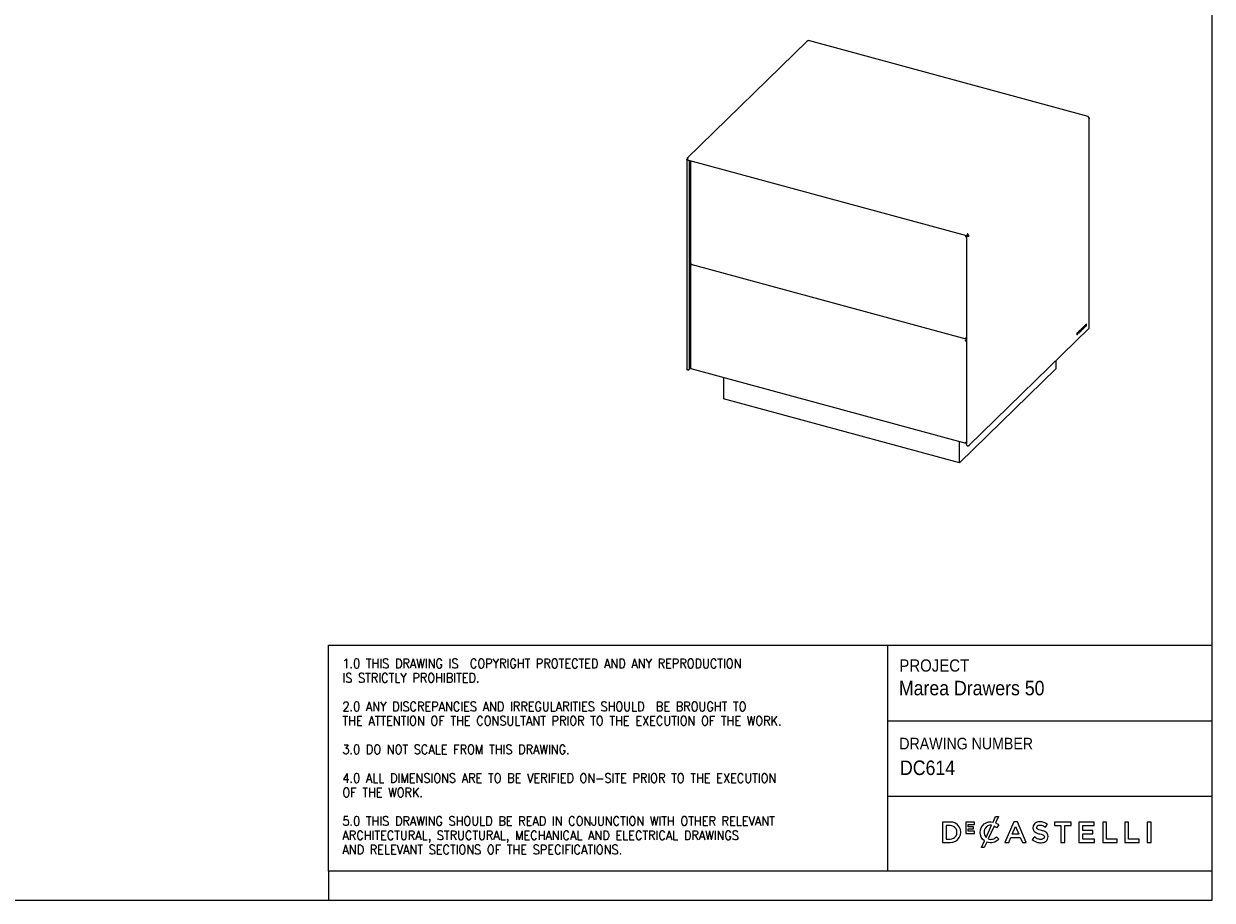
# Model space of a CAD drawing. Header units: millimetres. Extents: x 51 to 4151, y 25 to 2895.
# Tile 2 of 3: x 2101 to 4151, y 25 to 1537. Entities that reach past the tile are written whole.
import ezdxf

# ---------------------------------------------------------------- set-up
doc = ezdxf.new("R2010")
doc.units = ezdxf.units.MM
doc.header["$LTSCALE"] = 10
doc.linetypes.add('SLD-Solido', pattern=[0])
doc.layers.add('NOTE', color=3, linetype='SLD-Solido')
doc.layers.add('SCHIZZI', color=9, linetype='Continuous')
doc.styles.add('SLDTEXTSTYLE0', font='Gothic.ttf', dxfattribs={"width": 0.913})
doc.styles.add('SLDTEXTSTYLE1', font='romans__.ttf', dxfattribs={"width": 0.893})

msp = doc.modelspace()

# ---------------------------------------------------------------- linework, layer by layer
for p, q in [((3452.8, 1507.74), (3245.25, 1305.16)), ((3936.46, 1377.14), (3454.42, 1508.15)), ((3937.84, 1375.48), (3937.49, 1375.58)), ((3938.31, 1373.94), (3938.31, 1374.72)), ((3938.45, 1012.33), (3938.45, 1373.55)), ((3244.51, 1302.32), (3244.51, 941.1)), ((3245.43, 1302.51), (3244.72, 1302.7)), ((3245.31, 1303.01), (3245.55, 1302.89)), ((3245.72, 1302.32), (3248.11, 1301.18)), ((3246.71, 1301.85), (3246.84, 1301.63)), ((3246.84, 1301.63), (3249.23, 1300.49)), ((3727.34, 1170.94), (3248.11, 1301.18)), ((3248.7, 1301.02), (3249, 1300.88)), ((3249.23, 1300.49), (3249, 1300.88)), ((3249.23, 941.92), (3249.23, 1300.49)), ((3250.5, 944.32), (3250.5, 1300.53)), ((3250.9, 1299.66), (3250.9, 1123.37)), ((3251.22, 1300.12), (3251.08, 1300.31)), ((3724.65, 1169.99), (3724.78, 1170.12)), ((3727.48, 1171), (3726.74, 1170.71)), ((3726.74, 1170.71), (3726.74, 812.14)), ((3726.81, 1171.02), (3726.86, 1171.07)), ((3726.93, 1171.05), (3726.81, 1170.94)), ((3728.25, 1171.12), (3727.48, 1171)), ((3728.14, 1171.21), (3727.67, 1171.03)), ((3728.4, 1171.95), (3728.14, 1171.21)), ((3728.83, 1173.59), (3728.2, 1172.98)), ((3728.21, 1173.07), (3728.78, 1173.63)), ((3728.44, 1171.68), (3728.24, 1171.93)), ((3728.26, 1173.29), (3728.68, 1173.7)), ((3728.34, 1171.63), (3728.74, 1171.14)), ((3729.27, 1172.77), (3728.43, 1171.94)), ((3728.48, 1174.49), (3728.48, 1173.81)), ((3728.98, 1172.04), (3728.74, 1171.95)), ((3729.48, 1171.42), (3728.74, 1171.14)), ((3728.97, 1170.67), (3728.97, 1171.23)), ((3728.98, 1172.04), (3729.48, 1171.42)), ((3729.64, 1171.54), (3729.59, 1171.56)), ((3729.61, 1171.53), (3729.92, 1171.84)), ((3730.09, 1170.79), (3730.79, 1170.6)), ((3250.9, 1119.65), (3250.9, 943.36)), ((3251.08, 1122.8), (3251.08, 1123.19)), ((3251.08, 1121), (3252.29, 1122.18)), ((3251.08, 1121), (3251.08, 1120.31)), ((3251.22, 1120.11), (3251.08, 1120.31)), ((3251.2, 1122.48), (3725.85, 993.48)), ((3251.64, 1122.91), (3251.75, 1123.05)), ((3730.42, 808.58), (3937.94, 1011.13)), ((3919.78, 1005.42), (3919.13, 1004.78)), ((3919.13, 1004.78), (3919.13, 1003.15)), ((3919.13, 1004.72), (3919.26, 1004.68)), ((3919.26, 1004.68), (3919.78, 1005.2)), ((3919.78, 1004.71), (3919.26, 1004.2)), ((3919.26, 1004.2), (3919.26, 1004.68)), ((3919.6, 1005.24), (3919.78, 1005.2)), ((3919.6, 1004.54), (3919.78, 1004.49)), ((3919.78, 1005.2), (3919.78, 1005.42)), ((3919.78, 1004.49), (3919.78, 1004.71)), ((3920.64, 1006.08), (3920.55, 1005.92)), ((3920.69, 1003.95), (3921.18, 1006.45)), ((3920.87, 1003.97), (3921.37, 1006.48)), ((3921.01, 1006.49), (3921.18, 1006.45)), ((3921.17, 1006.45), (3921.19, 1006.53)), ((3921.19, 1006.53), (3921.2, 1006.53)), ((3921.19, 1006.53), (3921.37, 1006.48)), ((3921.38, 1006.48), (3921.2, 1006.53)), ((3921.43, 1007.71), (3921.27, 1006.87)), ((3921.28, 1006.95), (3921.45, 1006.9)), ((3921.31, 1006.49), (3921.43, 1006.87)), ((3921.65, 1007.92), (3921.43, 1007.71)), ((3921.43, 1006.87), (3921.61, 1006.82)), ((3921.45, 1006.9), (3921.65, 1007.92)), ((3921.45, 1004.77), (3921.61, 1004.72)), ((3921.48, 1006.41), (3921.61, 1006.82)), ((3921.61, 1004.72), (3921.48, 1004.88)), ((3922.93, 1008.54), (3922.21, 1004.88)), ((3922.21, 1004.88), (3922.43, 1005.09)), ((3922.26, 1005.14), (3922.43, 1005.09)), ((3922.43, 1005.09), (3922.65, 1006.24)), ((3922.49, 1006.3), (3923.24, 1007.03)), ((3922.49, 1006.29), (3922.65, 1006.24)), ((3922.58, 1006.74), (3922.74, 1006.7)), ((3922.65, 1006.24), (3923.41, 1006.98)), ((3923.03, 1008.19), (3922.74, 1006.7)), ((3922.74, 1006.7), (3923.33, 1007.26)), ((3922.87, 1008.23), (3923.03, 1008.19)), ((3923.14, 1008.75), (3922.93, 1008.54)), ((3923.68, 1006.53), (3923.02, 1008.63)), ((3923.33, 1007.26), (3923.03, 1008.19)), ((3923.86, 1006.48), (3923.14, 1008.75)), ((3923.24, 1007.03), (3923.41, 1006.98)), ((3923.41, 1006.98), (3923.64, 1006.27)), ((3923.58, 1006.44), (3923.68, 1006.53)), ((3923.64, 1006.27), (3923.86, 1006.48)), ((3923.68, 1006.53), (3923.86, 1006.48)), ((3924.5, 1007.91), (3924.3, 1007.72)), ((3924.41, 1007.71), (3924.59, 1007.66)), ((3924.5, 1009.18), (3924.68, 1009.13)), ((3924.52, 1009.85), (3924.69, 1009.81)), ((3925.04, 1010.38), (3925.21, 1010.33)), ((3925.09, 1009.04), (3925.27, 1009)), ((3925.31, 1009), (3925.13, 1009.04)), ((3925.22, 1008.21), (3925.25, 1008.28)), ((3925.22, 1008.21), (3925.4, 1008.16)), ((3925.28, 1010.25), (3925.35, 1010.32)), ((3925.32, 1010.07), (3925.52, 1010.27)), ((3925.35, 1010.32), (3925.52, 1010.27)), ((3925.4, 1009.19), (3925.57, 1009.14)), ((3927.38, 1012.84), (3926.08, 1011.57)), ((3926.08, 1011.43), (3926.42, 1011.76)), ((3926.08, 1011.21), (3926.6, 1011.71)), ((3926.08, 1011.57), (3926.08, 1011.21)), ((3926.42, 1011.76), (3926.6, 1011.71)), ((3926.6, 1011.71), (3926.6, 1009.16)), ((3926.6, 1009.38), (3926.68, 1009.46)), ((3926.6, 1009.16), (3926.86, 1009.41)), ((3926.68, 1012.01), (3927.2, 1012.52)), ((3926.68, 1009.46), (3926.68, 1012.01)), ((3926.68, 1012.01), (3926.86, 1011.96)), ((3926.68, 1009.46), (3926.86, 1009.41)), ((3926.86, 1011.96), (3927.38, 1012.47)), ((3926.86, 1009.41), (3926.86, 1011.96)), ((3927.2, 1012.52), (3927.2, 1012.67)), ((3927.2, 1012.52), (3927.38, 1012.47)), ((3927.38, 1012.47), (3927.38, 1012.84)), ((3929.18, 1014.58), (3928.01, 1013.45)), ((3928.01, 1013.45), (3928.01, 1010.54)), ((3928.01, 1010.76), (3929, 1011.72)), ((3928.01, 1010.54), (3929.18, 1011.67)), ((3928.04, 1013.32), (3929, 1014.26)), ((3928.04, 1012.42), (3928.04, 1013.32)), ((3928.04, 1013.32), (3928.21, 1013.27)), ((3928.04, 1012.05), (3929, 1012.99)), ((3928.04, 1012.42), (3928.21, 1012.37)), ((3928.04, 1011.15), (3928.04, 1012.05)), ((3928.04, 1012.05), (3928.21, 1012)), ((3928.04, 1011.15), (3928.21, 1011.1)), ((3928.21, 1013.27), (3929.18, 1014.22)), ((3929.18, 1013.31), (3928.21, 1012.37)), ((3928.21, 1012.37), (3928.21, 1013.27)), ((3928.21, 1012), (3929.18, 1012.94)), ((3929.18, 1012.04), (3928.21, 1011.1)), ((3928.21, 1011.1), (3928.21, 1012)), ((3929, 1014.26), (3929, 1014.41)), ((3929, 1014.26), (3929.18, 1014.22)), ((3929, 1012.99), (3929, 1013.14)), ((3929, 1012.99), (3929.18, 1012.94)), ((3929, 1011.72), (3929, 1011.87)), ((3929, 1011.72), (3929.18, 1011.67)), ((3929.18, 1014.22), (3929.18, 1014.58)), ((3929.18, 1012.94), (3929.18, 1013.31)), ((3929.18, 1011.67), (3929.18, 1012.04)), ((3930.08, 1015.48), (3929.88, 1015.29)), ((3929.88, 1015.29), (3929.88, 1012.36)), ((3929.88, 1012.58), (3930.81, 1013.49)), ((3929.88, 1012.36), (3930.99, 1013.44)), ((3929.91, 1012.97), (3929.91, 1015.31)), ((3929.91, 1012.97), (3930.08, 1012.92)), ((3930.08, 1012.92), (3930.08, 1015.48)), ((3930.99, 1013.81), (3930.08, 1012.92)), ((3930.81, 1013.49), (3930.81, 1013.64)), ((3930.81, 1013.49), (3930.99, 1013.44)), ((3930.99, 1013.44), (3930.99, 1013.81)), ((3931.81, 1017.17), (3931.61, 1016.97)), ((3931.61, 1016.97), (3931.61, 1014.05)), ((3931.61, 1014.27), (3932.54, 1015.18)), ((3931.61, 1014.05), (3932.72, 1015.13)), ((3931.63, 1014.66), (3931.63, 1017)), ((3931.63, 1014.66), (3931.81, 1014.61)), ((3931.81, 1014.61), (3931.81, 1017.17)), ((3932.72, 1015.5), (3931.81, 1014.61)), ((3932.54, 1015.18), (3932.54, 1015.32)), ((3932.54, 1015.18), (3932.72, 1015.13)), ((3932.72, 1015.13), (3932.72, 1015.5)), ((3933.57, 1018.9), (3933.37, 1018.71)), ((3933.37, 1018.71), (3933.37, 1015.77)), ((3933.37, 1015.99), (3933.4, 1016.01)), ((3933.37, 1015.77), (3933.57, 1015.96)), ((3933.4, 1016.01), (3933.4, 1018.73)), ((3933.4, 1016.01), (3933.57, 1015.96)), ((3933.57, 1015.96), (3933.57, 1018.9)), ((3724.65, 989.99), (3724.78, 990.11)), ((3726.52, 994.2), (3726.81, 994.19)), ((3726.81, 990.93), (3726.63, 990.98)), ((3917.86, 1003.54), (3917.24, 1002.94)), ((3917.24, 1002.94), (3917.24, 1000.02)), ((3917.24, 1000.24), (3917.78, 1000.77)), ((3917.24, 1000.02), (3917.96, 1000.72)), ((3917.67, 1003.21), (3917.26, 1002.81)), ((3917.26, 1002.81), (3917.26, 1000.63)), ((3917.26, 1002.81), (3917.44, 1002.76)), ((3917.26, 1000.63), (3917.44, 1000.58)), ((3917.85, 1003.17), (3917.44, 1002.76)), ((3917.44, 1002.76), (3917.44, 1000.58)), ((3917.44, 1000.58), (3917.94, 1001.08)), ((3917.67, 1003.21), (3917.85, 1003.17)), ((3917.78, 1000.77), (3917.96, 1000.72)), ((3918.26, 1003.36), (3918.09, 1003.41)), ((3918.46, 1002.18), (3918.63, 1002.13)), ((3919.13, 1004.23), (3919.26, 1004.2)), ((3919.13, 1004.08), (3919.26, 1004.2)), ((3919.13, 1004.01), (3919.26, 1003.98)), ((3919.13, 1003.15), (3919.78, 1003.78)), ((3919.13, 1003.52), (3919.26, 1003.49)), ((3919.13, 1003.37), (3919.26, 1003.49)), ((3919.26, 1003.98), (3919.78, 1004.49)), ((3919.78, 1004), (3919.26, 1003.49)), ((3919.26, 1003.49), (3919.26, 1003.98)), ((3919.6, 1003.83), (3919.78, 1003.78)), ((3919.78, 1003.78), (3919.78, 1004)), ((3920.28, 1004.48), (3920.45, 1004.43)), ((3920.61, 1003.53), (3920.4, 1002.51)), ((3920.4, 1002.51), (3920.62, 1002.73)), ((3920.46, 1002.77), (3920.62, 1002.73)), ((3920.51, 1004), (3920.69, 1003.95)), ((3920.57, 1003.54), (3920.61, 1003.53)), ((3920.6, 1003.53), (3920.61, 1003.6)), ((3920.61, 1003.6), (3920.79, 1003.55)), ((3920.62, 1002.73), (3920.79, 1003.55)), ((3920.7, 1004.01), (3920.87, 1003.97)), ((3920.76, 1003.69), (3920.94, 1003.64)), ((3250.5, 944.32), (3249.23, 944.67)), ((3250.9, 943.8), (3249.23, 942.18)), ((3251.31, 943.1), (3249.7, 941.52)), ((3250.5, 944.32), (3250.9, 944.71)), ((3251.08, 942.79), (3251.08, 943.18)), ((3251.64, 942.91), (3251.75, 943.05)), ((3881.73, 942.5), (3881.73, 956.26)), ((3246.84, 940.02), (3249.23, 941.92)), ((3246.93, 940.09), (3247.3, 939.62)), ((3247.3, 939.62), (3249.7, 941.52)), ((3249.7, 941.52), (3249.23, 942.09)), ((3251.2, 942.47), (3725.85, 813.47)), ((3307.82, 927.08), (3307.82, 890)), ((3881.73, 942.5), (3714.65, 779.43)), ((3714.65, 779.43), (3307.82, 890)), ((3714.65, 779.43), (3714.65, 816.52)), ((3726.52, 814.2), (3726.81, 814.18)), ((3727.48, 809.39), (3726.74, 812.14))]:
    msp.add_line(p, q)
at = {"flags": 128}
for points in [[(3924.58, 1010.02), (3924.5, 1009.8), (3924.43, 1009.56), (3924.39, 1009.33), (3924.39, 1009.11), (3924.41, 1008.93), (3924.46, 1008.8), (3924.54, 1008.73), (3924.64, 1008.72)], [(3924.48, 1007.25), (3924.59, 1007.25), (3924.7, 1007.28), (3924.82, 1007.35), (3924.94, 1007.46), (3925.06, 1007.59), (3925.18, 1007.76), (3925.29, 1007.95), (3925.4, 1008.16)], [(3924.72, 1009.13), (3924.67, 1009.14), (3924.63, 1009.17), (3924.6, 1009.24), (3924.59, 1009.34), (3924.59, 1009.45), (3924.61, 1009.57), (3924.64, 1009.69), (3924.69, 1009.81)], [(3925.28, 1008.34), (3925.2, 1008.18), (3925.11, 1008.04), (3925.02, 1007.92), (3924.93, 1007.82), (3924.84, 1007.74), (3924.75, 1007.69), (3924.67, 1007.66), (3924.59, 1007.66)], [(3925.09, 1009.04), (3925.11, 1009.05), (3925.13, 1009.04)], [(3925.27, 1009), (3925.29, 1009), (3925.31, 1009), (3925.32, 1008.99), (3925.34, 1008.98), (3925.35, 1008.96), (3925.36, 1008.94), (3925.37, 1008.92), (3925.38, 1008.89)], [(3925.57, 1009.14), (3925.56, 1009.21), (3925.54, 1009.27), (3925.52, 1009.32), (3925.49, 1009.36), (3925.46, 1009.39), (3925.42, 1009.41), (3925.38, 1009.41), (3925.33, 1009.4)], [(3918.38, 1003.29), (3918.33, 1003.33), (3918.28, 1003.35), (3918.23, 1003.37), (3918.18, 1003.37), (3918.12, 1003.35), (3918.06, 1003.33), (3918, 1003.29), (3917.93, 1003.24)], [(3918.53, 1003.68), (3918.47, 1003.73), (3918.41, 1003.76), (3918.34, 1003.78), (3918.26, 1003.78), (3918.19, 1003.77), (3918.11, 1003.73), (3918.03, 1003.68), (3917.95, 1003.62)], [(3918.35, 1003.73), (3918.29, 1003.78), (3918.28, 1003.78)]]:
    msp.add_lwpolyline(points, dxfattribs=at)
for centre, radius, start, end in [((3924.07, 1004.43), 3.82, 150.63577, 183.91915), ((3922.37, 1004.69), 2.1, 174.48385, 185.91637), ((3923.33, 1004.62), 2.88, 150.68293, 183.91876), ((3921.59, 1005.61), 1.06, 123.18525, 153.2998), ((3921.94, 1005.72), 1.33, 120.20726, 154.01353), ((3919.37, 1005.27), 2.12, 311.35307, 339.99245), ((3921.76, 1005.56), 1.06, 123.18525, 153.2998), ((3919.42, 1005.33), 2.27, 311.86416, 344.4844), ((3919.83, 1005.3), 1.71, 311.64518, 345.56551), ((3921.23, 1006.64), 0.308, 47.46742, 65.90186), ((3921.32, 1006.26), 0.226, 43.19249, 77.12526), ((3921.41, 1006.61), 0.29, 46.92296, 82.91287), ((3924.78, 1007.63), 0.483, 169.37149, 231.90779), ((3924.49, 1007.83), 0.14, 203.44632, 236.39355), ((3924.66, 1009.39), 0.262, 165.74484, 232.17017), ((3923.75, 1008.71), 1.56, 295.2479, 341.5101), ((3924.22, 1009.76), 1.03, 283.42963, 302.41211), ((3924.79, 1007.87), 0.29, 171.61551, 225.57267), ((3925.21, 1009.69), 0.712, 104.33639, 163.70486), ((3925.57, 1009.76), 1.02, 104.65776, 165.30804), ((3924.4, 1009.71), 1.03, 283.42963, 302.41211), ((3925.4, 1009.62), 0.732, 104.65776, 165.30804), ((3924.5, 1010.01), 0.905, 283.54651, 302.40361), ((3925.6, 1007.54), 1.58, 108.53375, 121.37982), ((3925.77, 1007.5), 1.58, 108.53375, 121.37982), ((3925.64, 1008.25), 1.19, 104.70187, 122.93597), ((3925.04, 1010.1), 0.286, 353.78341, 52.43911), ((3924.68, 1010.35), 0.666, 356.77685, 35.50366), ((3924.15, 1008.82), 1.23, 336.70973, 3.1517), ((3925.06, 1010.35), 0.474, 350.26395, 56.98037), ((3924.97, 1009.16), 0.431, 4.1022, 33.64975), ((3923.65, 1009.05), 1.76, 350.41265, 4.47821), ((3923.41, 1009.02), 2.17, 336.70973, 3.1517), ((3919.73, 1001.01), 3.01, 130.80665, 132.95985), ((3918.03, 1003.04), 0.367, 81.48206, 138.3179), ((3915.62, 1002.58), 2.82, 320.21548, 338.54334), ((3919.9, 1000.96), 3.01, 130.80665, 132.95985), ((3920.09, 1001.14), 3.27, 130.80665, 132.95985), ((3915.88, 1002.71), 2.63, 321.64724, 347.81293), ((3915.26, 1002.86), 3.44, 321.64724, 347.81293), ((3916.98, 1002.93), 1.58, 345.24971, 30.11201), ((3917.07, 1002.63), 1.46, 340.90044, 26.77468), ((3916.76, 1002.79), 1.98, 340.61686, 26.61235), ((3920.89, 1004.1), 0.642, 174.44558, 243.20554), ((3920.79, 1004.44), 0.52, 175.7059, 237.12475), ((3920.97, 1004.39), 0.52, 175.7059, 237.12475), ((3920.38, 1004.17), 0.613, 291.61329, 308.31629), ((3920.56, 1004.12), 0.613, 291.61329, 308.31629), ((3920.67, 1004.41), 0.483, 294.92186, 308.02341)]:
    msp.add_arc(centre, radius, start, end)
for points, knots in [([(3452.81, 1507.73), (3452.81, 1507.74), (3452.89, 1507.85), (3453.15, 1507.97), (3453.55, 1508.05), (3453.86, 1507.98), (3454.01, 1507.94)], [0, 0, 0, 0, 0.0293323, 0.3528882, 0.6764441, 1, 1, 1, 1]), ([(3454.01, 1507.94), (3454.08, 1508.01), (3454.22, 1508.14), (3454.36, 1508.19), (3454.42, 1508.15), (3454.42, 1508.15)], [0, 0, 0, 0, 0.4935847, 0.9871695, 1, 1, 1, 1]), ([(3936.9, 1376.44), (3936.88, 1376.54), (3936.83, 1376.78), (3936.68, 1377.03), (3936.46, 1377.17), (3936.21, 1377.16), (3936.02, 1377.03), (3935.93, 1376.97)], [0, 0, 0, 0, 0.1592288, 0.3694216, 0.5796144, 0.7898072, 1, 1, 1, 1]), ([(3935.93, 1376.97), (3936.09, 1376.92), (3936.41, 1376.82), (3936.86, 1376.51), (3937.23, 1376.12), (3937.49, 1375.68), (3937.62, 1375.22), (3937.61, 1374.79), (3937.5, 1374.45), (3937.35, 1374.32), (3937.3, 1374.27)], [0, 0, 0, 0, 0.1319995, 0.263999, 0.3959984, 0.5279979, 0.6599974, 0.7919969, 0.9239964, 1, 1, 1, 1]), ([(3937.49, 1374.82), (3937.63, 1374.85), (3937.96, 1374.91), (3938.24, 1374.86), (3938.34, 1374.73), (3938.26, 1374.51), (3938.07, 1374.32), (3937.99, 1374.24)], [0, 0, 0, 0, 0.1886551, 0.4426722, 0.6401119, 0.838852, 1, 1, 1, 1]), ([(3938.24, 1373.07), (3938.23, 1373.23), (3938.22, 1373.55), (3938.02, 1374.04), (3937.78, 1374.41), (3937.59, 1374.58), (3937.53, 1374.64)], [0, 0, 0, 0, 0.28852872, 0.57705744, 0.86558616, 1, 1, 1, 1]), ([(3938.31, 1373.94), (3938.36, 1373.85), (3938.47, 1373.66), (3938.45, 1373.35), (3938.31, 1373.17), (3938.24, 1373.07)], [0, 0, 0, 0, 0.3259647, 0.6629824, 1, 1, 1, 1]), ([(3244.72, 1302.7), (3244.73, 1302.84), (3244.75, 1303.12), (3244.87, 1303.4), (3245, 1303.49), (3245.02, 1303.51)], [0, 0, 0, 0, 0.4461296, 0.8922592, 1, 1, 1, 1]), ([(3246.42, 1301.99), (3246.39, 1301.98), (3246.25, 1301.95), (3246.02, 1301.95), (3245.75, 1301.98), (3245.53, 1302.06), (3245.37, 1302.16), (3245.3, 1302.28), (3245.31, 1302.4), (3245.39, 1302.47), (3245.43, 1302.51)], [0, 0, 0, 0, 0.0504699, 0.1861171, 0.3217642, 0.4574114, 0.5930585, 0.7287057, 0.8643528, 1, 1, 1, 1]), ([(3246.01, 1304.72), (3245.95, 1304.69), (3245.81, 1304.61), (3245.67, 1304.42), (3245.59, 1304.17), (3245.58, 1303.92), (3245.63, 1303.77), (3245.65, 1303.7)], [0, 0, 0, 0, 0.1916233, 0.4105625, 0.6295016, 0.8484408, 1, 1, 1, 1]), ([(3251.75, 1298.52), (3251.64, 1298.74), (3251.43, 1299.19), (3251.26, 1299.86), (3251.21, 1300.2), (3251.18, 1300.33)], [0, 0, 0, 0, 0.3775934, 0.7555467, 1, 1, 1, 1]), ([(3726.01, 1171.3), (3725.86, 1171.2), (3725.51, 1170.96), (3725.04, 1170.46), (3724.78, 1170.15), (3724.65, 1169.99)], [0, 0, 0, 0, 0.2671043, 0.6335522, 1, 1, 1, 1]), ([(3724.65, 1169.99), (3724.82, 1170), (3725.17, 1170.02), (3725.75, 1170.17), (3726.27, 1170.41), (3726.62, 1170.69), (3726.76, 1170.87), (3726.81, 1170.94)], [0, 0, 0, 0, 0.2228889, 0.445807, 0.6687253, 0.8916433, 1, 1, 1, 1]), ([(3724.78, 1170.12), (3724.86, 1170.2), (3725.03, 1170.35), (3725.22, 1170.46), (3725.31, 1170.5)], [0, 0, 0, 0, 0.5136547, 1, 1, 1, 1]), ([(3725.13, 1170.4), (3725.21, 1170.42), (3725.38, 1170.48), (3725.6, 1170.59), (3725.71, 1170.69), (3725.73, 1170.7)], [0, 0, 0, 0, 0.3942695, 0.891251, 1, 1, 1, 1]), ([(3726.81, 1171.02), (3726.64, 1171), (3726.31, 1170.94), (3725.83, 1170.76), (3725.5, 1170.6), (3725.34, 1170.52), (3725.31, 1170.5)], [0, 0, 0, 0, 0.307497, 0.6149939, 0.9224909, 1, 1, 1, 1]), ([(3728.19, 1172.41), (3728.24, 1172.44), (3728.41, 1172.53), (3728.78, 1172.56), (3729.1, 1172.48), (3729.25, 1172.45)], [0, 0, 0, 0, 0.1584362, 0.5907469, 1, 1, 1, 1]), ([(3728.44, 1171.68), (3728.52, 1171.72), (3728.66, 1171.8), (3728.86, 1171.83), (3728.98, 1171.81), (3729, 1171.81)], [0, 0, 0, 0, 0.4446801, 0.8893602, 1, 1, 1, 1]), ([(3729.64, 1171.54), (3729.67, 1171.53), (3729.77, 1171.45), (3729.91, 1171.28), (3730.05, 1171.03), (3730.07, 1170.87), (3730.09, 1170.79)], [0, 0, 0, 0, 0.08738106, 0.39158737, 0.69579369, 1, 1, 1, 1]), ([(3730.06, 1171.98), (3730.1, 1171.95), (3730.27, 1171.82), (3730.51, 1171.5), (3730.74, 1171.05), (3730.78, 1170.75), (3730.79, 1170.6)], [0, 0, 0, 0, 0.0731757, 0.3821172, 0.6910586, 1, 1, 1, 1]), ([(3251.75, 1123.05), (3251.58, 1123.06), (3251.23, 1123.09), (3250.94, 1123.22), (3250.92, 1123.32), (3250.92, 1123.37)], [0, 0, 0, 0, 0.361692, 0.723384, 1, 1, 1, 1]), ([(3251.08, 1122.8), (3251.1, 1122.69), (3251.14, 1122.47), (3251.26, 1122.47), (3251.37, 1122.57), (3251.48, 1122.71), (3251.48, 1122.71)], [0, 0, 0, 0, 0.3286617, 0.6576342, 0.9866083, 1, 1, 1, 1]), ([(3251.75, 1118.51), (3251.64, 1118.74), (3251.42, 1119.19), (3251.24, 1119.92), (3251.14, 1120.57), (3251.1, 1120.86), (3251.08, 1121)], [0, 0, 0, 0, 0.254649, 0.5095407, 0.7644336, 1, 1, 1, 1]), ([(3937.93, 1011.14), (3937.96, 1011.16), (3938.08, 1011.25), (3938.21, 1011.52), (3938.23, 1011.81), (3938.24, 1011.95)], [0, 0, 0, 0, 0.1077408, 0.5538704, 1, 1, 1, 1]), ([(3938.24, 1011.95), (3938.31, 1012.02), (3938.44, 1012.14), (3938.43, 1012.28), (3938.43, 1012.33)], [0, 0, 0, 0, 0.6063975, 1, 1, 1, 1]), ([(3938.26, 1011.86), (3938.28, 1011.92), (3938.32, 1011.99), (3938.31, 1012.1), (3938.3, 1012.12)], [0, 0, 0, 0, 0.7663325, 1, 1, 1, 1]), ([(3724.65, 994.53), (3724.78, 994.33), (3725.04, 993.92), (3725.58, 993.53), (3726.18, 993.37), (3726.61, 993.46), (3726.81, 993.5)], [0, 0, 0, 0, 0.254649, 0.5095407, 0.7644336, 1, 1, 1, 1]), ([(3724.65, 989.99), (3724.82, 990), (3725.17, 990.01), (3725.75, 990.16), (3726.27, 990.41), (3726.59, 990.65), (3726.72, 990.81), (3726.74, 990.85)], [0, 0, 0, 0, 0.2346301, 0.4692909, 0.7039519, 0.9386127, 1, 1, 1, 1]), ([(3724.78, 990.11), (3724.86, 990.19), (3725.03, 990.35), (3725.22, 990.45), (3725.31, 990.5)], [0, 0, 0, 0, 0.5136547, 1, 1, 1, 1]), ([(3725.13, 990.39), (3725.21, 990.42), (3725.38, 990.47), (3725.6, 990.59), (3725.71, 990.68), (3725.73, 990.7)], [0, 0, 0, 0, 0.3942695, 0.891251, 1, 1, 1, 1]), ([(3726.81, 991.02), (3726.64, 990.99), (3726.31, 990.94), (3725.83, 990.76), (3725.5, 990.59), (3725.34, 990.51), (3725.31, 990.5)], [0, 0, 0, 0, 0.307497, 0.6149939, 0.9224909, 1, 1, 1, 1]), ([(3251.75, 943.05), (3251.58, 943.06), (3251.23, 943.08), (3250.94, 943.22), (3250.92, 943.32), (3250.92, 943.36)], [0, 0, 0, 0, 0.361692, 0.723384, 1, 1, 1, 1]), ([(3244.53, 941.09), (3244.52, 941.06), (3244.5, 940.92), (3244.63, 940.69), (3244.9, 940.42), (3245.3, 940.21), (3245.79, 940.06), (3246.32, 939.99), (3246.67, 940.01), (3246.84, 940.02)], [0, 0, 0, 0, 0.0552545, 0.2127121, 0.3701697, 0.5276272, 0.6850848, 0.8425424, 1, 1, 1, 1]), ([(3247.3, 939.62), (3247.19, 939.56), (3246.96, 939.44), (3246.53, 939.43), (3246.07, 939.55), (3245.63, 939.81), (3245.32, 940.07), (3245.19, 940.26), (3245.17, 940.3)], [0, 0, 0, 0, 0.1893591, 0.3787182, 0.5680772, 0.7574363, 0.9467954, 1, 1, 1, 1]), ([(3251.08, 942.79), (3251.1, 942.68), (3251.14, 942.46), (3251.26, 942.46), (3251.37, 942.57), (3251.48, 942.7), (3251.48, 942.71)], [0, 0, 0, 0, 0.3286617, 0.6576342, 0.9866083, 1, 1, 1, 1]), ([(3724.65, 814.52), (3724.78, 814.32), (3725.04, 813.91), (3725.58, 813.53), (3726.18, 813.37), (3726.61, 813.46), (3726.81, 813.5)], [0, 0, 0, 0, 0.254649, 0.5095407, 0.7644336, 1, 1, 1, 1])]:
    msp.add_open_spline(points, degree=3, knots=knots)
for points in [[(3246.84, 1301.63), (3246.67, 1301.6), (3246.32, 1301.54), (3245.79, 1301.55), (3245.3, 1301.64), (3244.9, 1301.79), (3244.63, 1302), (3244.5, 1302.23), (3244.51, 1302.48), (3244.65, 1302.63), (3244.72, 1302.7)], [(3246.56, 1305.47), (3246.4, 1305.49), (3246.08, 1305.54), (3245.63, 1305.44), (3245.26, 1305.21), (3245, 1304.86), (3244.87, 1304.43), (3244.88, 1303.95), (3245.02, 1303.46), (3245.21, 1303.16), (3245.31, 1303.01)], [(3245.72, 1302.32), (3245.68, 1302.38), (3245.59, 1302.51), (3245.54, 1302.86), (3245.56, 1303.29), (3245.65, 1303.79), (3245.81, 1304.3), (3246.03, 1304.78), (3246.28, 1305.2), (3246.47, 1305.38), (3246.56, 1305.47)], [(3251.08, 1300.23), (3251.01, 1300.08), (3250.85, 1299.78), (3250.93, 1299.3), (3251.23, 1298.85), (3251.58, 1298.63), (3251.75, 1298.52)], [(3730.79, 1170.6), (3730.7, 1170.53), (3730.51, 1170.4), (3730.07, 1170.26), (3729.57, 1170.2), (3729.03, 1170.21), (3728.51, 1170.31), (3728.05, 1170.48), (3727.68, 1170.71), (3727.55, 1170.9), (3727.48, 1171)], [(3728.48, 1174.49), (3728.41, 1174.4), (3728.27, 1174.2), (3728.07, 1173.77), (3727.92, 1173.27), (3727.82, 1172.75), (3727.79, 1172.23), (3727.83, 1171.78), (3727.95, 1171.41), (3728.07, 1171.28), (3728.14, 1171.21)], [(3728.48, 1173.81), (3728.45, 1173.75), (3728.38, 1173.64), (3728.28, 1173.4), (3728.21, 1173.12), (3728.17, 1172.82), (3728.17, 1172.53), (3728.21, 1172.28), (3728.28, 1172.07), (3728.36, 1171.99), (3728.4, 1171.95)], [(3730.09, 1170.79), (3730.03, 1170.76), (3729.93, 1170.69), (3729.68, 1170.63), (3729.41, 1170.61), (3729.11, 1170.63), (3728.82, 1170.7), (3728.56, 1170.81), (3728.36, 1170.95), (3728.28, 1171.06), (3728.25, 1171.12)], [(3729.48, 1171.42), (3729.58, 1171.52), (3729.8, 1171.71), (3729.97, 1172.12), (3730.01, 1172.58), (3729.91, 1173.08), (3729.68, 1173.55), (3729.35, 1173.97), (3728.93, 1174.31), (3728.63, 1174.43), (3728.48, 1174.49)], [(3728.98, 1172.04), (3729.04, 1172.1), (3729.16, 1172.21), (3729.26, 1172.44), (3729.29, 1172.71), (3729.25, 1172.99), (3729.13, 1173.26), (3728.95, 1173.5), (3728.73, 1173.7), (3728.56, 1173.77), (3728.48, 1173.81)], [(3251.08, 1120.22), (3251.01, 1120.07), (3250.85, 1119.77), (3250.93, 1119.29), (3251.23, 1118.84), (3251.58, 1118.62), (3251.75, 1118.51)], [(3726.81, 994.27), (3726.69, 994.23), (3726.45, 994.15), (3725.88, 994.15), (3725.24, 994.26), (3724.85, 994.44), (3724.65, 994.53)], [(3726.81, 991.7), (3726.59, 991.62), (3726.16, 991.45), (3725.56, 990.99), (3725.04, 990.46), (3724.78, 990.15), (3724.65, 989.99)], [(3726.81, 814.27), (3726.69, 814.23), (3726.45, 814.15), (3725.88, 814.15), (3725.24, 814.26), (3724.85, 814.44), (3724.65, 814.52)], [(3727.48, 809.39), (3727.55, 809.31), (3727.68, 809.17), (3728.05, 808.99), (3728.51, 808.88), (3729.03, 808.85), (3729.57, 808.89), (3730.07, 809.02), (3730.51, 809.21), (3730.7, 809.39), (3730.79, 809.47)], [(3730.79, 809.47), (3730.78, 809.32), (3730.74, 809.01), (3730.51, 808.64), (3730.18, 808.37), (3729.75, 808.23), (3729.28, 808.22), (3728.79, 808.36), (3728.32, 808.62), (3728.07, 808.87), (3727.94, 808.99)]]:
    msp.add_open_spline(points, degree=3)
at = {"layer": 'SCHIZZI', "color": 7}
for p, q in [((3590.4, 465.25), (3590.4, 75)), ((3590.4, 334.44), (4150.63, 334.44)), ((3590.4, 204.79), (4150.65, 204.79)), ((3782.44, 154.89), (3782.32, 155)), ((3750.38, 142.1), (3750.38, 142.17)), ((3782.57, 130.29), (3782.69, 130.41)), ((2626.22, 75), (2626.22, 25))]:
    msp.add_line(p, q, dxfattribs=at)
for points in [[(4150.66, 25), (4150.46, 2895), (50.66, 2895), (50.66, 25)], [(3739.15, 148.02), (3739.15, 151.85), (3729.94, 151.85), (3729.94, 155.81), (3740.41, 155.81), (3740.41, 159.64), (3725.67, 159.64), (3725.67, 140.09), (3740.55, 140.09), (3740.55, 143.92), (3729.94, 143.92), (3729.94, 148.02)], [(3808.59, 160.13), (3793.09, 124.65), (3799.75, 124.65), (3803.34, 133.07), (3819.6, 133.07), (3823.13, 124.65), (3829.99, 124.65), (3814.54, 160.02), (3814.5, 160.13)], [(3811.44, 152.19), (3817.21, 138.86), (3805.73, 138.86)], [(3889.65, 153.85), (3889.65, 124.65), (3896.18, 124.65), (3896.18, 153.85), (3907.24, 153.85), (3907.24, 159.88), (3878.59, 159.88), (3878.59, 153.85)], [(3944.81, 139.5), (3944.81, 145.33), (3927.32, 145.33), (3927.32, 154.05), (3947.05, 154.05), (3947.05, 159.88), (3920.84, 159.88), (3920.84, 124.65), (3947.3, 124.65), (3947.3, 130.48), (3927.32, 130.48), (3927.32, 139.5)], [(3961.7, 159.88), (3961.7, 124.65), (3986.51, 124.65), (3986.51, 130.58), (3968.18, 130.58), (3968.18, 159.88)], [(4000.02, 159.88), (4000.02, 124.65), (4024.83, 124.65), (4024.83, 130.58), (4006.49, 130.58), (4006.49, 159.88)], [(4038.68, 124.65), (4045.16, 124.65), (4045.16, 159.88), (4038.68, 159.88)]]:
    msp.add_lwpolyline(points, close=True, dxfattribs=at)
msp.add_lwpolyline([(4150.65, 75), (2626.22, 75), (2626.22, 465.25), (4150.63, 465.25)], dxfattribs=at)
for points in [[(3757.8, 127.3, -0.2366566), (3750.38, 142.1, -0.4912249), (3772.75, 159.93), (3776.99, 169.24), (3781.87, 169.24), (3777.02, 158.59, -0.086931), (3782.44, 154.89), (3778.27, 150.09, 0.0663381), (3774.39, 152.98), (3764.31, 130.84, 0.1655168), (3771.87, 130.46, 0.1312269), (3778.51, 134.64), (3782.69, 130.41, -0.3118527), (3761.75, 125.22), (3757.42, 115.72), (3752.53, 115.72)], [(3685.18, 159.88), (3685.18, 124.65), (3698.36, 124.65, 1.0555946), (3698.36, 159.88)], [(3698.36, 130.58, 1.0217676), (3698.36, 153.95), (3691.66, 153.95), (3691.66, 130.58)], [(3770.14, 154.38, 0.3275059), (3758.55, 148.39, 0.3064575), (3760.57, 133.38)], [(3841.99, 153.28, 0.1311188), (3841.72, 147.43, 0.1847876), (3844.56, 142.85, 0.0813504), (3848.54, 140.73, 0.0253736), (3851.59, 139.77, -0.009562), (3852.21, 139.6, 0.0143707), (3853.35, 139.33, -0.0350168), (3857.28, 138.23, -0.0561266), (3859.43, 137.22, -0.1416688), (3860.77, 135.81, -0.1598738), (3860.99, 133.18, -0.1633528), (3859.8, 131.27, -0.144581), (3856.33, 129.93, -0.1006576), (3850.73, 130.5, -0.1170031), (3844.05, 134.46), (3840.14, 129.81, 0.1231981), (3849.34, 124.87, 0.0728853), (3855.83, 124.2, 0.1248), (3862.84, 126.17, 0.1648919), (3866.71, 130.57, 0.1911522), (3866.7, 139.08, 0.1722296), (3861.97, 143.29, 0.058826), (3856.15, 145.25, -0.0294775), (3851.68, 146.54, -0.0881481), (3849.08, 147.89, -0.1640119), (3847.98, 149.66, -0.2055022), (3848.51, 152.7, -0.1823737), (3851.68, 154.51, -0.0938067), (3856, 154.38, -0.1104678), (3862.8, 151.04), (3866.29, 155.96, 0.0810841), (3860.02, 159.34, 0.0784937), (3853.51, 160.32, 0.1100768), (3847.17, 158.96, 0.2034911)]]:
    msp.add_lwpolyline(points, format="xyb", close=True, dxfattribs=at)

# ---------------------------------------------------------------- texts
at = {"layer": 'NOTE', "color": 7, "attachment_point": 1}
for s, insert, char_height, style in [('1.0 THIS DRAWING IS  COPYRIGHT PROTECTED AND ANY REPRODUCTION', (2650.33, 441.31), 16, 'SLDTEXTSTYLE1'), ('PROJECT', (3610.91, 440.49), 21.167, 'SLDTEXTSTYLE0'), ('IS STRICTLY PROHIBITED.', (2650.33, 416.62), 16, 'SLDTEXTSTYLE1'), ('Marea Drawers 50', (3610.25, 403.48), 25, 'SLDTEXTSTYLE0'), ('2.0 ANY DISCREPANCIES AND IRREGULARITIES SHOULD  BE BROUGHT TO ', (2650.33, 367.23), 16, 'SLDTEXTSTYLE1'), ('THE ATTENTION OF THE CONSULTANT PRIOR TO THE EXECUTION OF THE WORK.', (2650.33, 342.53), 16, 'SLDTEXTSTYLE1'), ('3.0 DO NOT SCALE FROM THIS DRAWING.', (2650.33, 293.14), 16, 'SLDTEXTSTYLE1'), ('DRAWING NUMBER', (3610.91, 305.21), 20, 'SLDTEXTSTYLE0'), (' DC614', (3603.61, 266), 25, 'SLDTEXTSTYLE0'), ('4.0 ALL DIMENSIONS ARE TO BE VERIFIED ON-SITE PRIOR TO THE EXECUTION ', (2650.33, 243.75), 16, 'SLDTEXTSTYLE1'), ('OF THE WORK.', (2650.33, 219.06), 16, 'SLDTEXTSTYLE1'), ('5.0 THIS DRAWING SHOULD BE READ IN CONJUNCTION WITH OTHER RELEVANT ', (2650.33, 169.67), 16, 'SLDTEXTSTYLE1'), ('ARCHITECTURAL, STRUCTURAL, MECHANICAL AND ELECTRICAL DRAWINGS ', (2650.33, 144.98), 16, 'SLDTEXTSTYLE1'), ('AND RELEVANT SECTIONS OF THE SPECIFICATIONS.', (2650.33, 120.28), 16, 'SLDTEXTSTYLE1')]:
    msp.add_mtext(s, dxfattribs=dict(at, insert=insert, char_height=char_height, style=style))

doc.saveas('drawing.dxf')
